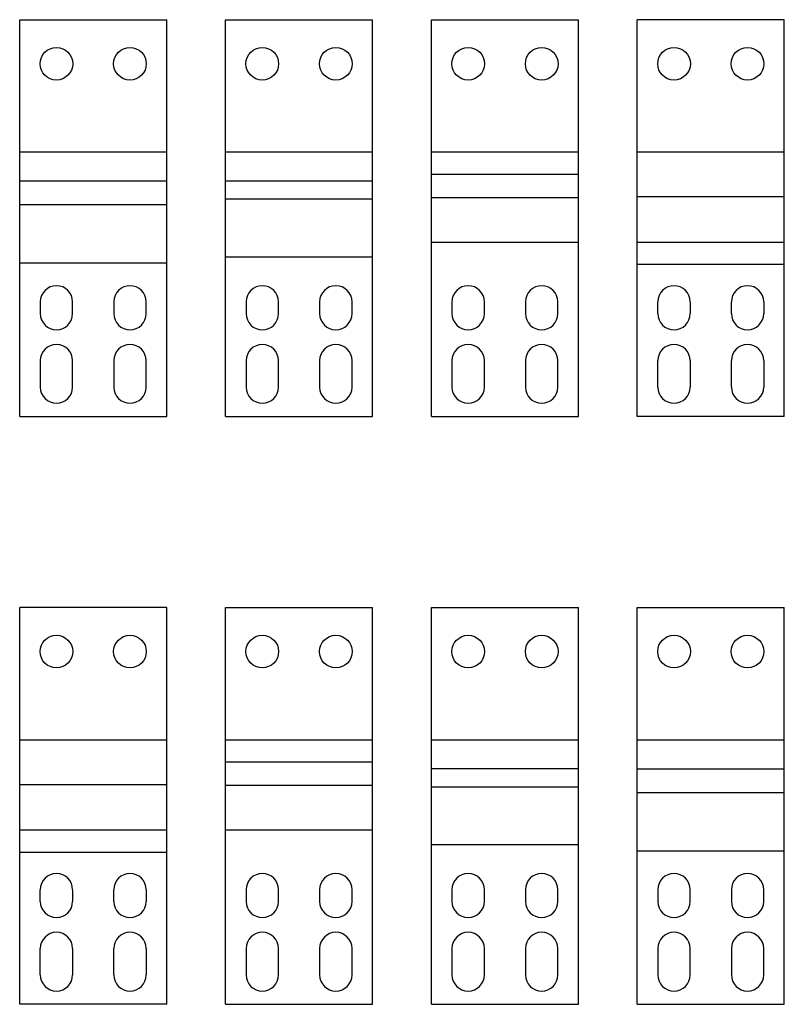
# Model space of a CAD drawing. Header units: millimetres. Extents: x 36 to 296, y 60 to 395.
import ezdxf

# ---------------------------------------------------------------- set-up
doc = ezdxf.new("R2010")
doc.units = ezdxf.units.MM
doc.header["$LTSCALE"] = 29.84189
doc.layers.get('0').update_dxf_attribs({"linetype": 'CONTINUOUS'})

msp = doc.modelspace()

# ---------------------------------------------------------------- linework, layer by layer
at = {"color": 7, "linetype": 'Continuous'}
for p, q in [((36.05, 260), (36.05, 395)), ((36.05, 395), (86.05, 395)), ((86.05, 260), (86.05, 395)), ((106.05, 260), (106.05, 395)), ((106.05, 395), (156.05, 395)), ((156.05, 260), (156.05, 395)), ((176.05, 260), (176.05, 395)), ((176.05, 395), (226.05, 395)), ((226.05, 260), (226.05, 395)), ((246.05, 260), (246.05, 395)), ((296.05, 395), (246.05, 395)), ((296.05, 260), (296.05, 395)), ((36.05, 350), (86.05, 350)), ((106.05, 350), (156.05, 350)), ((176.05, 350), (226.05, 350)), ((246.05, 350), (296.05, 350)), ((226.05, 342.34), (176.05, 342.34)), ((86.05, 340.04), (36.05, 340.04)), ((156.05, 340.1), (106.05, 340.1)), ((36.05, 332.07), (86.05, 332.07)), ((106.05, 334.03), (156.05, 334.03)), ((176.05, 334.55), (226.05, 334.55)), ((296.05, 334.68), (246.05, 334.68)), ((226.05, 319.23), (176.05, 319.23)), ((246.05, 319.34), (296.05, 319.34)), ((86.05, 312.14), (36.05, 312.14)), ((156.05, 314.22), (106.05, 314.22)), ((296.05, 311.68), (246.05, 311.68)), ((43.05, 299), (43.05, 295)), ((54.05, 295), (54.05, 299)), ((68.05, 299), (68.05, 295)), ((79.05, 295), (79.05, 299)), ((113.05, 299), (113.05, 295)), ((124.05, 295), (124.05, 299)), ((138.05, 299), (138.05, 295)), ((149.05, 295), (149.05, 299)), ((183.05, 299), (183.05, 295)), ((194.05, 295), (194.05, 299)), ((208.05, 299), (208.05, 295)), ((219.05, 295), (219.05, 299)), ((253.05, 295), (253.05, 299)), ((264.05, 299), (264.05, 295)), ((278.05, 295), (278.05, 299)), ((289.05, 299), (289.05, 295)), ((43.05, 279), (43.05, 270)), ((54.05, 270), (54.05, 279)), ((68.05, 279), (68.05, 270)), ((79.05, 270), (79.05, 279)), ((113.05, 279), (113.05, 270)), ((124.05, 270), (124.05, 279)), ((138.05, 279), (138.05, 270)), ((149.05, 270), (149.05, 279)), ((183.05, 279), (183.05, 270)), ((194.05, 270), (194.05, 279)), ((208.05, 279), (208.05, 270)), ((219.05, 270), (219.05, 279)), ((253.05, 270), (253.05, 279)), ((264.05, 279), (264.05, 270)), ((278.05, 270), (278.05, 279)), ((289.05, 279), (289.05, 270)), ((36.05, 260), (86.05, 260)), ((106.05, 260), (156.05, 260)), ((176.05, 260), (226.05, 260)), ((296.05, 260), (246.05, 260)), ((36.05, 60), (36.05, 195)), ((86.05, 195), (36.05, 195)), ((86.05, 60), (86.05, 195)), ((106.05, 60), (106.05, 195)), ((106.05, 195), (156.05, 195)), ((156.05, 60), (156.05, 195)), ((176.05, 195), (226.05, 195)), ((176.05, 60), (176.05, 195)), ((226.05, 60), (226.05, 195)), ((246.05, 195), (296.05, 195)), ((246.05, 60), (246.05, 195)), ((296.05, 60), (296.05, 195)), ((36.05, 150), (86.05, 150)), ((106.05, 150), (156.05, 150)), ((176.05, 150), (226.05, 150)), ((246.05, 150), (296.05, 150)), ((156.05, 142.34), (106.05, 142.34)), ((226.05, 140.1), (176.05, 140.1)), ((296.05, 140.04), (246.05, 140.04)), ((86.05, 134.68), (36.05, 134.68)), ((106.05, 134.55), (156.05, 134.55)), ((176.05, 134.03), (226.05, 134.03)), ((246.05, 132.07), (296.05, 132.07)), ((36.05, 119.34), (86.05, 119.34)), ((156.05, 119.23), (106.05, 119.23)), ((226.05, 114.22), (176.05, 114.22)), ((86.05, 111.68), (36.05, 111.68)), ((296.05, 112.14), (246.05, 112.14)), ((43.05, 95), (43.05, 99)), ((54.05, 99), (54.05, 95)), ((68.05, 95), (68.05, 99)), ((79.05, 99), (79.05, 95)), ((113.05, 99), (113.05, 95)), ((124.05, 95), (124.05, 99)), ((138.05, 99), (138.05, 95)), ((149.05, 95), (149.05, 99)), ((183.05, 99), (183.05, 95)), ((194.05, 95), (194.05, 99)), ((208.05, 99), (208.05, 95)), ((219.05, 95), (219.05, 99)), ((253.05, 99), (253.05, 95)), ((264.05, 95), (264.05, 99)), ((278.05, 99), (278.05, 95)), ((289.05, 95), (289.05, 99)), ((43.05, 70), (43.05, 79)), ((54.05, 79), (54.05, 70)), ((68.05, 70), (68.05, 79)), ((79.05, 79), (79.05, 70)), ((113.05, 79), (113.05, 70)), ((124.05, 70), (124.05, 79)), ((138.05, 79), (138.05, 70)), ((149.05, 70), (149.05, 79)), ((183.05, 79), (183.05, 70)), ((194.05, 70), (194.05, 79)), ((208.05, 79), (208.05, 70)), ((219.05, 70), (219.05, 79)), ((253.05, 79), (253.05, 70)), ((264.05, 70), (264.05, 79)), ((278.05, 79), (278.05, 70)), ((289.05, 70), (289.05, 79)), ((86.05, 60), (36.05, 60)), ((106.05, 60), (156.05, 60)), ((176.05, 60), (226.05, 60)), ((246.05, 60), (296.05, 60))]:
    msp.add_line(p, q, dxfattribs=at)
for centre in [(48.55, 380), (73.55, 380), (118.55, 380), (143.55, 380), (188.55, 380), (213.55, 380), (258.55, 380), (283.55, 380), (48.55, 180), (73.55, 180), (118.55, 180), (143.55, 180), (188.55, 180), (213.55, 180), (258.55, 180), (283.55, 180)]:
    msp.add_circle(centre, 5.55, dxfattribs=at)
for centre, start, end in [((48.55, 299), 0, 180), ((73.55, 299), 0, 180), ((118.55, 299), 0, 180), ((143.55, 299), 0, 180), ((188.55, 299), 0, 180), ((213.55, 299), 0, 180), ((258.55, 299), 0, 180), ((283.55, 299), 0, 180), ((48.55, 295), 180, 360), ((73.55, 295), 180, 360), ((118.55, 295), 180, 360), ((143.55, 295), 180, 360), ((188.55, 295), 180, 360), ((213.55, 295), 180, 360), ((258.55, 295), 180, 360), ((283.55, 295), 180, 360), ((48.55, 279), 0, 180), ((73.55, 279), 0, 180), ((118.55, 279), 0, 180), ((143.55, 279), 0, 180), ((188.55, 279), 0, 180), ((213.55, 279), 0, 180), ((258.55, 279), 0, 180), ((283.55, 279), 0, 180), ((48.55, 270), 180, 360), ((73.55, 270), 180, 360), ((118.55, 270), 180, 360), ((143.55, 270), 180, 360), ((188.55, 270), 180, 360), ((213.55, 270), 180, 360), ((258.55, 270), 180, 360), ((283.55, 270), 180, 360), ((48.55, 99), 0, 180), ((73.55, 99), 0, 180), ((118.55, 99), 0, 180), ((143.55, 99), 0, 180), ((188.55, 99), 0, 180), ((213.55, 99), 0, 180), ((258.55, 99), 0, 180), ((283.55, 99), 0, 180), ((48.55, 95), 180, 360), ((73.55, 95), 180, 360), ((118.55, 95), 180, 360), ((143.55, 95), 180, 360), ((188.55, 95), 180, 360), ((213.55, 95), 180, 360), ((258.55, 95), 180, 360), ((283.55, 95), 180, 360), ((48.55, 79), 0, 180), ((73.55, 79), 0, 180), ((118.55, 79), 0, 180), ((143.55, 79), 0, 180), ((188.55, 79), 0, 180), ((213.55, 79), 0, 180), ((258.55, 79), 0, 180), ((283.55, 79), 0, 180), ((48.55, 70), 180, 360), ((73.55, 70), 180, 360), ((118.55, 70), 180, 360), ((143.55, 70), 180, 360), ((188.55, 70), 180, 360), ((213.55, 70), 180, 360), ((258.55, 70), 180, 360), ((283.55, 70), 180, 360)]:
    msp.add_arc(centre, 5.5, start, end, dxfattribs=at)

doc.saveas('drawing.dxf')
